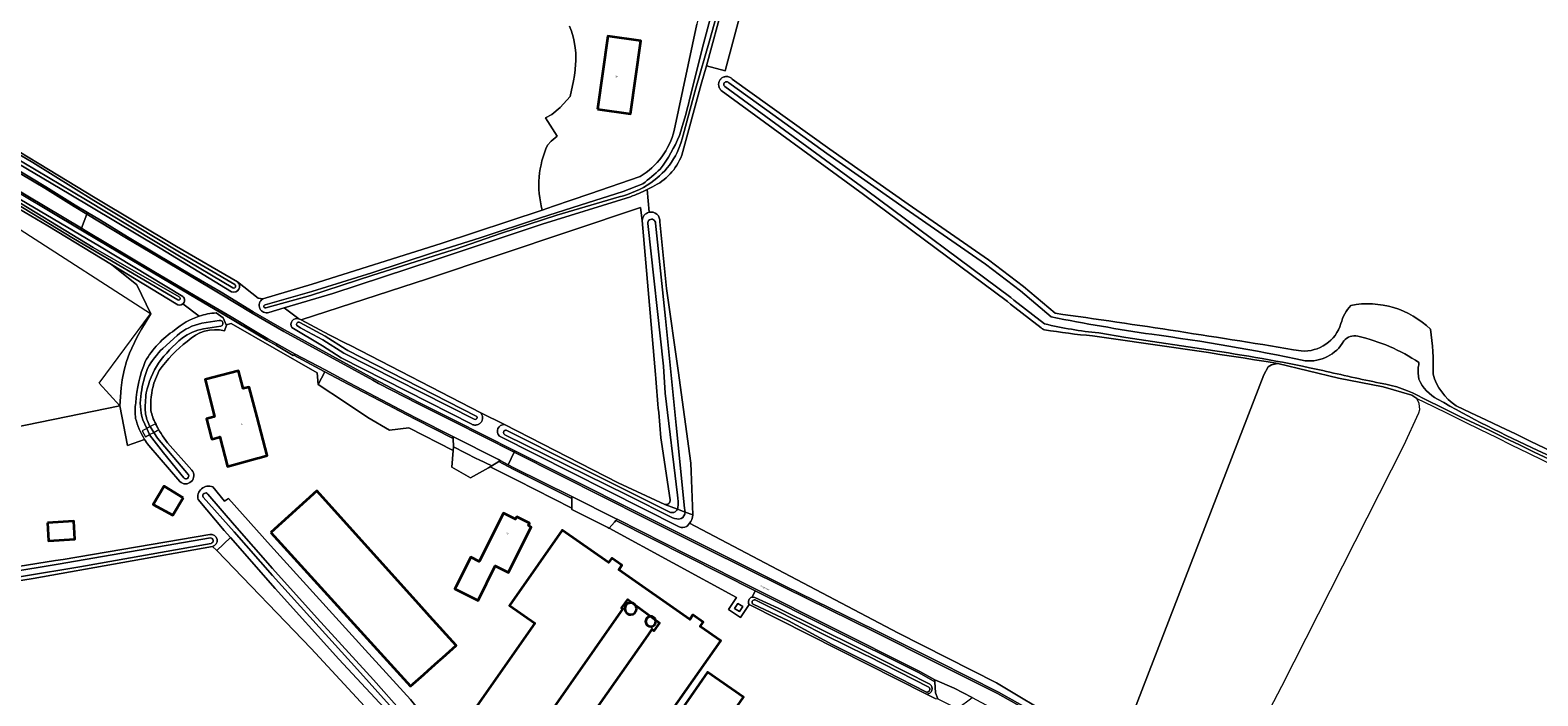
# Model space of a CAD drawing. Header units: metres. Extents: x 201541 to 204988, y 387833 to 394342.
# Tile 129 of 214: x 203945 to 204308, y 390943 to 391103. Entities that reach past the tile are written whole.
import ezdxf
from ezdxf.enums import TextEntityAlignment as Align

# ---------------------------------------------------------------- set-up
doc = ezdxf.new("R2010")
doc.units = ezdxf.units.M
doc.layers.get('Defpoints').update_dxf_attribs({"lineweight": 25})
for name, color, linetype, lineweight in [('B-WE-GR-BOS_LOOF-GV', 40, 'Continuous', 13), ('B-WE-GR-BOUWLAND-GV', 80, 'Continuous', 13), ('B-WE-GR-GRAS-GV', 60, 'Continuous', 13), ('B-WE-GR-GROENVOORZIENING-GV', 80, 'Continuous', 18), ('B-WE-IE-TERREINAFSCHEIDING_KUNSTMATIG_HEKWERK-G', 20, 'IE-TERREINAFSCHEIDING-KUNSTMATIG', 18), ('B-WE-KW-KUNSTWERK_DEK-GV', 170, 'Continuous', 18), ('B-WE-OG-BEBOUWING-GV', 7, 'Continuous', 35), ('B-WE-OG-BEBOUWING-T18', 10, 'Continuous', 18), ('B-WE-OG-BEBOUWING_LAGE TRAFO-GV', 7, 'Continuous', 18), ('B-WE-OG-BEBOUWING_LOODS-GV', 7, 'Continuous', 35), ('B-WE-OG-BEBOUWING_SILO-GV', 7, 'Continuous', 35), ('B-WE-OG-TERREIN_ERF-GV', 7, 'Continuous', 18), ('B-WE-OG-WATER-GV', 130, 'Continuous', 18), ('B-WE-OG-WATER_SLOOT-GV', 120, 'Continuous', 18), ('B-WE-OG-WEG-GV', 7, 'Continuous', 18), ('B-WE-VH-VERHARDING_ASFALT-GV', 252, 'Continuous', 18), ('B-WE-VH-VERHARDING_BETON-GV', 252, 'Continuous', 18), ('B-WE-VH-VERHARDING_GRASBETONSTEEN-GV', 70, 'Continuous', 18), ('B-WE-VH-VERHARDING_HALFVERHARDING-GV', 252, 'Continuous', 18), ('B-WE-VH-VERHARDING_HALFVERHARDING_GRIND-GV', 252, 'Continuous', 18), ('B-WE-VH-VERHARDING_OPEN-GV', 252, 'Continuous', 18)]:
    doc.layers.add(name, color=color, linetype=linetype, lineweight=lineweight)
doc.styles.add('NLCS-ISO-M200-T18', font='NLCS-ISO.ttf', dxfattribs={"height": 0.36})
doc.linetypes.add('IE-TERREINAFSCHEIDING-KUNSTMATIG', pattern='A,4,[82,NLCS.SHX,S=0.75,R=90,X=0,Y=0],4,-2', length=10)

msp = doc.modelspace()

# ---------------------------------------------------------------- linework, layer by layer
at = {"layer": 'B-WE-GR-BOS_LOOF-GV'}
for points in [[(204116.833, 391109.499), (204112.507, 391093.333), (204107.951, 391094.552), (204106.737, 391090.155), (204102.03, 391073.081)], [(204189.212, 391031.144), (204188.984, 391031.232), (204188.766, 391031.342), (204188.56, 391031.474), (204188.424, 391031.582), (204181.011, 391037.299), (204180.315, 391037.923), (204145.705, 391063.648), (204111.535, 391088.651), (204111.375, 391088.813), (204111.257, 391088.959), (204111.154, 391089.117), (204111.067, 391089.283), (204110.997, 391089.458), (204110.944, 391089.638), (204110.91, 391089.823), (204110.894, 391090.011), (204110.896, 391090.199), (204110.917, 391090.385), (204110.956, 391090.569), (204111.014, 391090.749), (204111.088, 391090.921), (204111.18, 391091.086), (204111.287, 391091.24), (204111.409, 391091.383), (204111.544, 391091.514), (204111.692, 391091.63), (204111.85, 391091.732), (204112.018, 391091.817), (204112.193, 391091.885), (204112.374, 391091.936), (204112.559, 391091.968), (204112.747, 391091.983), (204112.935, 391091.978), (204113.122, 391091.955), (204113.305, 391091.914), (204113.483, 391091.855), (204113.655, 391091.778), (204113.819, 391091.685), (204113.972, 391091.576), (204114.114, 391091.453), (204114.185, 391091.377), (204123.188, 391084.891), (204137.601, 391074.548), (204156.412, 391061.285), (204175.734, 391047.949), (204184.191, 391041.508), (204191.751, 391035.112)], [(204093.725, 391064.811), (204094.169, 391059.371)], [(204096.771, 391057.05), (204098.392, 391041.088), (204101.148, 391021.398), (204104.181, 390999.105), (204104.284, 390997.121), (204104.66, 390986.68)], [(204103.938, 390984.654), (204154.003, 390958.387), (204177.672, 390946.364), (204192.688, 390937.396), (204205.241, 390925.462), (204241.893, 391020.352), (204242.971, 391022.264), (204243.725, 391022.726), (204245.249, 391023.061)]]:
    msp.add_lwpolyline(points, dxfattribs=at)
for points in [[(204102.03, 391073.081, -0.1949904), (204094.982, 391065.471)], [(204094.982, 391065.471, -0.0104304), (204093.725, 391064.811)], [(204094.169, 391059.371, -0.5198624), (204096.771, 391057.05)], [(204260.461, 391032.63, -0.1175209), (204262.816, 391037.01)], [(204262.816, 391037.01, -0.2448256), (204281.981, 391031.256)], [(204191.751, 391035.112, -0.0065877), (204250.878, 391026.055)], [(204200.783, 391029.68, -0.0180264), (204189.212, 391031.144)], [(204245.249, 391023.061, 0.0056974), (204200.783, 391029.68)], [(204250.878, 391026.055, 0.3487698), (204260.461, 391032.63)], [(204281.981, 391031.256, -0.0445835), (204282.58, 391020.518)], [(204282.58, 391020.518, 0.1808237), (204288.132, 391012.892)], [(204288.132, 391012.892, -0.0037492), (204401.669, 390958.011)], [(204104.66, 390986.68, -0.1593809), (204103.938, 390984.654)]]:
    msp.add_lwpolyline(points, format="xyb", dxfattribs=at)
at = {"layer": 'B-WE-GR-BOUWLAND-GV'}
for points in [[(203989.239, 390979.062), (203946.205, 390971.373), (203901.53, 390964.16), (203870.831, 390959.363)], [(203936.035, 390836.134), (203975.259, 390824.745), (203999.232, 390817.88), (204056.445, 390801.131), (204105.971, 390787.125), (204132.464, 390780.077), (204142.387, 390780.573), (204151.188, 390783.96), (204117.391, 390820.348), (204088.23, 390850.961), (204075.227, 390865.54), (204069.583, 390875.302), (204064.539, 390886.696), (204049.859, 390913.939), (204046.639, 390918.202), (204012.981, 390954.598), (203990.271, 390978.138), (203989.239, 390979.062)]]:
    msp.add_lwpolyline(points, dxfattribs=at)
at = {"layer": 'B-WE-GR-GRAS-GV'}
for points in [[(203965.368, 391120.038), (203960.775, 391120.65), (203948.766, 391122.304), (203941.102, 391122.074), (203938.168, 391119.658), (203935.666, 391113.186), (203931.233, 391097.836), (203928.976, 391088.763), (203929.626, 391083.417), (203931.395, 391080.743), (203961.041, 391062.85), (203980.619, 391051.13), (203995.259, 391042.664), (204000.278, 391038.723), (204001.335, 391038.558), (204013.248, 391042.128), (204044.186, 391051.846), (204068.519, 391059.916)], [(204112.104, 391109.593), (204107.951, 391094.552), (204112.507, 391093.333), (204116.833, 391109.499)], [(204069.814, 391075.521), (204070.669, 391076.427), (204072.096, 391077.617), (204069.297, 391082.031), (204070.829, 391082.848), (204072.831, 391084.523), (204075.236, 391087.148), (204076.025, 391090.935), (204076.224, 391092.259), (204076.399, 391093.585), (204076.525, 391094.914), (204076.567, 391095.687), (204076.548, 391097.582), (204076.429, 391098.915), (204076.104, 391100.809), (204075.924, 391101.554), (204075.532, 391102.843), (204075.038, 391104.091)], [(203915.713, 391002.377), (203966.995, 391012.909), (203967.125, 391015.058), (203967.309, 391017.2), (203967.566, 391019.113), (203968.045, 391021.436), (203968.634, 391023.511), (203969.36, 391025.541), (203969.848, 391026.714), (203971.174, 391029.439), (203972.218, 391031.318), (203973.317, 391033.169), (203974.444, 391035.007), (203971.082, 391041.965), (203964.971, 391046.812), (203949.679, 391056.09), (203926.428, 391069.698)], [(204095.768, 391020.431), (204092.527, 391057.393), (204092.143, 391060.507), (204040.935, 391043.375), (204010.553, 391033.513), (204017.294, 391029.958), (204021.682, 391027.715), (204021.948, 391027.611), (204022.408, 391027.359), (204053.749, 391011.189), (204059.412, 391008.378), (204086.733, 390994.414), (204097.952, 390989.178)], [(204099.234, 390990.329), (204097.144, 391004.161)]]:
    msp.add_lwpolyline(points, dxfattribs=at)
for points in [[(204068.519, 391059.916, -0.1789875), (204069.814, 391075.521)], [(204097.144, 391004.161, -0.0061646), (204095.768, 391020.431)], [(204097.952, 390989.178, 0.5264239), (204099.234, 390990.329)]]:
    msp.add_lwpolyline(points, format="xyb", dxfattribs=at)
msp.add_lwpolyline([(204205.241, 390925.462), (204210.03, 390919.474), (204210.299, 390919.089), (204211.09, 390918.697), (204230.053, 390911.131), (204235.904, 390920.935), (204239.406, 390926.389), (204236.683, 390927.259), (204246.211, 390945.574), (204275.555, 391003.313), (204279.177, 391011.174), (204279.383, 391012.004), (204279.263, 391013.423), (204278.724, 391014.667), (204277.498, 391015.429), (204270.613, 391017.439), (204259.857, 391019.515), (204245.249, 391023.061), (204243.725, 391022.726), (204242.971, 391022.264), (204241.893, 391020.352)], close=True, dxfattribs=at)
at = {"layer": 'B-WE-GR-GROENVOORZIENING-GV'}
for points in [[(204089.704, 391063.118), (204068.512, 391056.484), (204042.504, 391047.865), (204018.15, 391039.85), (204006.51, 391036.379), (204010.013, 391033.798), (204010.553, 391033.513), (204040.935, 391043.375), (204092.143, 391060.507), (204092.527, 391057.393)], [(204094.169, 391059.371), (204093.725, 391064.811)], [(203980.526, 391037.374), (203964.971, 391046.812), (203971.082, 391041.965), (203974.444, 391035.007), (203973.317, 391033.169), (203972.218, 391031.318), (203971.174, 391029.439), (203969.848, 391026.714), (203969.36, 391025.541), (203968.634, 391023.511), (203968.045, 391021.436), (203967.566, 391019.113), (203967.309, 391017.2), (203967.125, 391015.058), (203966.995, 391012.909)], [(203986.101, 391034.407), (203982.166, 391037.364)], [(203966.995, 391012.909), (203968.828, 391003.356), (203972.929, 391004.828)], [(204043.644, 390926.183), (204033.725, 390936.884), (204019.639, 390952.047), (204004.313, 390969.032), (203993.562, 390981.219), (203990.271, 390978.138), (204012.981, 390954.598), (204046.639, 390918.202), (204049.859, 390913.939), (204064.539, 390886.696), (204069.583, 390875.302), (204075.227, 390865.54), (204088.23, 390850.961), (204117.391, 390820.348), (204151.188, 390783.96), (204142.387, 390780.573), (204132.464, 390780.077), (204105.971, 390787.125), (204056.445, 390801.131), (203999.232, 390817.88), (203975.259, 390824.745), (203936.035, 390836.134)]]:
    msp.add_lwpolyline(points, dxfattribs=at)
for points in [[(204093.725, 391064.811, -0.0320315), (204089.704, 391063.118)], [(204092.527, 391057.393, -0.3358896), (204094.169, 391059.371)], [(203982.166, 391037.364, -0.3987736), (203980.526, 391037.374)], [(203980.161, 391031.052, -0.0987101), (203986.101, 391034.407)], [(203973.103, 391023.551, -0.1131319), (203980.161, 391031.052)], [(203970.818, 391013.629, -0.076862), (203973.103, 391023.551)], [(203970.786, 391009.829, -0.0747272), (203970.818, 391013.629)], [(203972.929, 391004.828, -0.0763588), (203970.786, 391009.829)]]:
    msp.add_lwpolyline(points, format="xyb", dxfattribs=at)
at = {"layer": 'B-WE-IE-TERREINAFSCHEIDING_KUNSTMATIG_HEKWERK-G'}
for points in [[(203962.061, 391018.349), (203974.355, 391034.982), (203943.024, 391055.154)], [(204205.241, 390925.462), (204241.893, 391020.352), (204242.971, 391022.264)], [(203966.995, 391012.909), (203962.061, 391018.349)], [(203993.116, 390990.605), (203992.116, 390989.967), (203989.337, 390993.391)], [(204199.778, 390712.596), (204184.991, 390739.452), (204171.335, 390764.205), (204162.001, 390781.072), (204155.264, 390792.19), (204135.761, 390812.673), (204115.405, 390834.009), (204098.255, 390851.987), (204084.574, 390867.09), (204081.942, 390872.166), (204073.471, 390886.761), (204067.201, 390899.067), (204057.145, 390916.911), (204055.81, 390918.517), (204052.671, 390922.365), (204043.561, 390933.962), (204036.835, 390942.32), (204025.994, 390954.275), (204003.205, 390979.353), (203993.116, 390990.605)], [(203989.239, 390979.062), (203990.271, 390978.138)], [(203990.271, 390978.138), (203993.562, 390981.219)]]:
    msp.add_lwpolyline(points, dxfattribs=at)
at = {"layer": 'B-WE-KW-KUNSTWERK_DEK-GV'}
msp.add_lwpolyline([(203976.342, 391007.156), (203975.565, 391008.586), (203974.261, 391007.877), (203973.465, 391007.445), (203972.396, 391006.864), (203973.173, 391005.434), (203974.15, 391005.964), (203975.153, 391006.51)], close=True, dxfattribs=at)
at = {"layer": 'B-WE-OG-BEBOUWING-GV'}
for points in [[(204081.772, 391084.131), (204089.69, 391082.99), (204092.219, 391100.54), (204084.301, 391101.681)], [(204000, 391010.124), (203998.105, 391017.395), (203996.955, 391017.095), (203996.605, 391017.004), (203995.504, 391021.281), (203987.485, 391019.217), (203989.782, 391010.299), (203989.585, 391010.248), (203987.81, 391009.791), (203989.013, 391005.114), (203989.071, 391004.889), (203990.942, 391005.37), (203991.058, 391005.4), (203992.911, 390998.291), (204000.088, 391000.279), (204000.485, 391000.389), (204002.399, 391000.92)], [(203982.21, 390990.8), (203977.63, 390993.62), (203977.59, 390993.52), (203975.05, 390989.2), (203979.73, 390986.6)], [(204003.266, 390982.473), (204036.852, 390945.514), (204040.052, 390948.368), (204041.094, 390949.297), (204043.525, 390951.465), (204044.629, 390952.449), (204047.792, 390955.27), (204041.489, 390962.279), (204038.862, 390965.201), (204014.36, 390992.449)], [(204062.432, 390976.919), (204065.881, 390983.761), (204065.176, 390984.116), (204065.453, 390984.665), (204062.375, 390986.219), (204062.097, 390985.668), (204059.218, 390987.119), (204053.367, 390975.51), (204051.349, 390976.527), (204047.749, 390969.383), (204047.506, 390968.902), (204053.129, 390966.121), (204057.236, 390974.42), (204060.384, 390972.857)], [(203949.612, 390984.794), (203949.895, 390980.459), (203956.213, 390980.872), (203955.93, 390985.206)]]:
    msp.add_lwpolyline(points, close=True, dxfattribs=at)
for points in [[(204078.197, 390909.217), (204111.404, 390956.402), (204106.437, 390959.873), (204107.185, 390960.937), (204104.726, 390962.655), (204103.978, 390961.592), (204086.912, 390973.519), (204087.656, 390974.585), (204085.197, 390976.303), (204084.453, 390975.237), (204073.273, 390983.05), (204067.496, 390974.778), (204060.621, 390964.934), (204066.747, 390960.694), (204050.664, 390937.667)], [(204063.271, 390928.861), (204086.883, 390962.669), (204087.863, 390964.072), (204087.58, 390964.27), (204089.06, 390966.39), (204096.661, 390960.715), (204095.355, 390958.859), (204094.88, 390959.193), (204093.903, 390957.805), (204065.833, 390917.919)]]:
    msp.add_lwpolyline(points, dxfattribs=at)
at = {"layer": 'B-WE-OG-BEBOUWING_LAGE TRAFO-GV'}
msp.add_lwpolyline([(204116.714, 390964.656), (204115.545, 390965.423), (204114.748, 390964.209), (204115.917, 390963.442)], close=True, dxfattribs=at)
at = {"layer": 'B-WE-OG-BEBOUWING_LOODS-GV'}
msp.add_lwpolyline([(204100.834, 390919.86), (204116.842, 390942.903), (204108.22, 390948.892), (204092.212, 390925.85)], close=True, dxfattribs=at)
at = {"layer": 'B-WE-OG-BEBOUWING_SILO-GV'}
for points in [[(204089.775, 390965.555, 1.0003548), (204089.775, 390962.736)], [(204089.775, 390962.736, 0.9996453), (204089.775, 390965.555)], [(204094.574, 390962.288, 0.9995911), (204094.574, 390959.843)], [(204094.574, 390959.843, 1.0004091), (204094.574, 390962.288)]]:
    msp.add_lwpolyline(points, format="xyb", dxfattribs=at)
at = {"layer": 'B-WE-OG-TERREIN_ERF-GV'}
for points in [[(204075.038, 391104.091), (204075.532, 391102.843), (204075.924, 391101.554), (204076.104, 391100.809), (204076.429, 391098.915), (204076.548, 391097.582), (204076.567, 391095.687), (204076.525, 391094.914), (204076.399, 391093.585), (204076.224, 391092.259), (204076.025, 391090.935), (204075.236, 391087.148), (204072.831, 391084.523), (204070.829, 391082.848), (204069.297, 391082.031), (204072.096, 391077.617), (204070.669, 391076.427), (204069.814, 391075.521)], [(204100.234, 391079.029), (204105.662, 391104.552)], [(204068.519, 391059.916), (204071.235, 391060.817), (204075.432, 391062.259), (204079.985, 391063.824), (204092.007, 391067.956)], [(204162.962, 390942.562), (204160.832, 390943.639), (204118.24, 390965.185), (204116.158, 390962.022), (204113.298, 390963.936), (204115.177, 390966.844), (204084.584, 390983.459), (204084.503, 390983.503), (204084.234, 390983.638), (204075.652, 390987.947), (204075.648, 390988.334), (204062.384, 390994.994), (204061.251, 390995.605), (204055.98, 390998.2), (204055.565, 390997.967), (204051.283, 390995.568), (204046.824, 390998.179), (204047.107, 391002.177), (204036.435, 391007.56), (204031.797, 391007.044), (204026.621, 391010.089), (204020.972, 391013.846), (204014.67, 391017.979), (204014.437, 391020.765), (203993.718, 391032.655), (203992.544, 391032.353), (203992.599, 391032.233), (203992.186, 391030.909)], [(203976.47, 391021.387), (203975.19, 391018.317)], [(203972.929, 391004.828), (203968.828, 391003.356), (203966.995, 391012.909), (203915.713, 391002.377), (203927.053, 390971.782), (203951.577, 390975.728), (203953.347, 390975.949), (203988.618, 390981.941)], [(203978.483, 391004.014), (203984.316, 390997.451)], [(203981.393, 390994.694), (203973.942, 391003.369)], [(203989.337, 390993.391), (203992.116, 390989.967), (203993.116, 390990.605), (204003.205, 390979.353), (204025.994, 390954.275), (204036.835, 390942.32), (204043.561, 390933.962), (204052.671, 390922.365), (204055.81, 390918.517), (204057.145, 390916.911), (204067.201, 390899.067), (204073.471, 390886.761), (204081.942, 390872.166), (204084.574, 390867.09), (204098.255, 390851.987), (204115.405, 390834.009), (204135.761, 390812.673), (204155.264, 390792.19), (204162.001, 390781.072), (204171.335, 390764.205), (204184.991, 390739.452), (204199.778, 390712.596)], [(203989.239, 390979.062), (203990.271, 390978.138), (203993.562, 390981.219), (203992.078, 390982.902), (203985.819, 390990.351)], [(204050.664, 390937.667), (204066.747, 390960.694), (204060.621, 390964.934), (204067.496, 390974.778), (204073.273, 390983.05), (204084.453, 390975.237), (204085.197, 390976.303), (204087.656, 390974.585), (204086.912, 390973.519), (204103.978, 390961.592), (204104.726, 390962.655), (204107.185, 390960.937), (204106.437, 390959.873), (204111.404, 390956.402), (204078.197, 390909.217)], [(204065.833, 390917.919), (204093.903, 390957.805), (204094.88, 390959.193), (204095.355, 390958.859), (204096.661, 390960.715), (204089.06, 390966.39), (204087.58, 390964.27), (204087.863, 390964.072), (204086.883, 390962.669), (204063.271, 390928.861)]]:
    msp.add_lwpolyline(points, dxfattribs=at)
for points in [[(204081.772, 391084.131), (204084.301, 391101.681), (204092.219, 391100.54), (204089.69, 391082.99)], [(203996.955, 391017.095), (203998.105, 391017.395), (204000, 391010.124), (204002.399, 391000.92), (204000.485, 391000.389), (204000.088, 391000.279), (203992.911, 390998.291), (203991.058, 391005.4), (203990.942, 391005.37), (203989.071, 391004.889), (203989.013, 391005.114), (203987.81, 391009.791), (203989.585, 391010.248), (203989.782, 391010.299), (203987.485, 391019.217), (203995.504, 391021.281), (203996.605, 391017.004)], [(203982.21, 390990.8), (203979.73, 390986.6), (203975.05, 390989.2), (203977.59, 390993.52), (203977.63, 390993.62)], [(204036.852, 390945.514), (204003.266, 390982.473), (204014.36, 390992.449), (204038.862, 390965.201), (204041.489, 390962.279), (204047.792, 390955.27), (204044.629, 390952.449), (204043.525, 390951.465), (204041.094, 390949.297), (204040.052, 390948.368)], [(204065.881, 390983.761), (204062.432, 390976.919), (204060.384, 390972.857), (204057.236, 390974.42), (204053.129, 390966.121), (204047.506, 390968.902), (204047.749, 390969.383), (204051.349, 390976.527), (204053.367, 390975.51), (204059.218, 390987.119), (204062.097, 390985.668), (204062.375, 390986.219), (204065.453, 390984.665), (204065.176, 390984.116)], [(203949.612, 390984.794), (203955.93, 390985.206), (203956.213, 390980.872), (203949.895, 390980.459)], [(204100.834, 390919.86), (204092.212, 390925.85), (204108.22, 390948.892), (204116.842, 390942.903)]]:
    msp.add_lwpolyline(points, close=True, dxfattribs=at)
for points in [[(204092.007, 391067.956, 0.1986426), (204100.234, 391079.029)], [(204069.814, 391075.521, 0.1789875), (204068.519, 391059.916)], [(203992.186, 391030.909, 0.2612401), (203983.217, 391028.326)], [(203983.217, 391028.326, 0.0775987), (203976.47, 391021.387)], [(203975.19, 391018.317, 0.0886754), (203974.485, 391011.762)], [(203974.485, 391011.762, 0.0965495), (203975.616, 391008.617)], [(203975.616, 391008.617, 0.0565496), (203978.483, 391004.014)], [(203973.942, 391003.369, -0.0248557), (203972.929, 391004.828)], [(203984.316, 390997.451, -0.950323), (203981.393, 390994.694)], [(203985.819, 390990.351, -0.6190479), (203989.337, 390993.391)], [(203988.618, 390981.941, -0.9901343), (203989.239, 390979.062)]]:
    msp.add_lwpolyline(points, format="xyb", dxfattribs=at)
at = {"layer": 'B-WE-OG-WATER-GV'}
for points in [[(204110.697, 391112.782), (204107.3, 391099.818), (204103.869, 391086.429)], [(204102.357, 391077.909), (204105.418, 391089.148), (204108.734, 391100.588), (204111.071, 391109.106)], [(204112.355, 391089.601), (204146.448, 391064.655), (204181.108, 391038.893), (204181.812, 391038.261), (204189.195, 391032.567)], [(204190.851, 391034.234), (204183.408, 391040.533), (204175, 391046.936), (204155.697, 391060.259), (204136.876, 391073.529), (204122.458, 391083.875), (204113.33, 391090.452)], [(203928.993, 391080.742), (203937.896, 391074.81), (203958.724, 391062.452), (203980.947, 391049.048), (203994.144, 391041.241)], [(203994.597, 391042.014), (203981.335, 391049.811), (203960.751, 391062.231), (203946.079, 391071.365), (203932.587, 391079.274), (203931.854, 391079.705), (203930.134, 391080.979)], [(203929.796, 391068.864), (203955.9, 391053.056), (203980.92, 391038.331)], [(204092.669, 391066.229), (204087.983, 391064.331), (204077.64, 391061.051), (204068.059, 391058.053), (204053.6, 391053.215), (204042.383, 391049.731), (204027.574, 391044.8), (204013.18, 391040.311), (204001.946, 391037.142)], [(203981.26, 391039.044), (203960.606, 391050.922), (203938.218, 391064.533)], [(204002.054, 391036.413), (204012.825, 391039.406), (204027.792, 391044.29), (204046.89, 391050.285), (204047.458, 391050.457), (204058.746, 391054.353), (204072.017, 391058.7), (204086.994, 391063.057)], [(204093.876, 391056.647), (204097.66, 391022.417), (204098.02, 391015.944), (204100.998, 390991.42)], [(204101.113, 390988.416), (204100.996, 390988.044), (204102.84, 390987.358), (204102.692, 390988.316), (204100.73, 391008.256), (204098.154, 391033.849), (204095.713, 391056.732)], [(203990.868, 391033.379), (203986.732, 391032.714)], [(204021.783, 391026.179), (204021.359, 391026.412), (204016.374, 391029.626), (204010.29, 391032.912)], [(203980.789, 391029.81), (203977.331, 391026.675)], [(203987.143, 391031.368), (203991.245, 391032.012)], [(204009.557, 391032.17), (204010.444, 391031.611), (204010.98, 391031.307), (204015.751, 391028.757), (204020.87, 391025.548), (204052.18, 391009.645)], [(204202.229, 391030.383), (204208.718, 391029.287), (204230.163, 391026.081)], [(204052.594, 391010.432), (204021.783, 391026.179)], [(204280.103, 391014.722), (204285.488, 391012.073)], [(203972.511, 391009.506), (203973.465, 391007.445), (203974.15, 391005.964), (203974.165, 391005.932), (203977.529, 391001.578), (203982.375, 390995.553)], [(203983.495, 390996.311), (203976.08, 391005.087), (203975.153, 391006.51), (203974.261, 391007.877), (203974.122, 391008.091)], [(204059.524, 391005.911), (204089.024, 390991.429), (204099.834, 390985.978)], [(204099.027, 390987.383), (204076.284, 390998.758), (204060.162, 391006.887)], [(203987.01, 390990.905), (203994.438, 390982.631), (204003.712, 390972.109), (204014.899, 390959.698), (204024.082, 390949.578), (204036.709, 390935.521), (204043.439, 390927.981)], [(204053.335, 390918.173), (204048.131, 390924.716), (204041.561, 390931.721), (204027.964, 390947.047), (204014.438, 390961.903), (204003.68, 390973.78), (203994.517, 390984.236), (203988.168, 390991.67)], [(204102.84, 390987.358), (204100.996, 390988.044)], [(203988.769, 390981.148), (203952.159, 390974.873), (203903.745, 390966.832), (203864.213, 390959.844)], [(203864.326, 390958.72), (203916.711, 390967.475), (203957.368, 390974.164), (203988.92, 390979.836)], [(204119.167, 390965.204), (204127.66, 390961.206), (204138.21, 390955.583), (204151.138, 390949.062), (204160.843, 390944.128)], [(204161.419, 390945.314), (204146.813, 390952.777), (204146.437, 390952.925), (204136.701, 390957.718), (204123.98, 390964.111), (204119.645, 390966.254)]]:
    msp.add_lwpolyline(points, dxfattribs=at)
for points in [[(204113.33, 391090.452, 1.1157319), (204112.355, 391089.601)], [(204103.869, 391086.429, -0.0248302), (204101.502, 391077.804)], [(204094.598, 391066.484, 0.1962312), (204102.357, 391077.909)], [(204101.502, 391077.804, -0.0637164), (204096.878, 391069.765)], [(204096.878, 391069.765, -0.0327667), (204092.669, 391066.229)], [(204086.994, 391063.057, 0.0937005), (204094.598, 391066.484)], [(204095.713, 391056.732, 1.1111683), (204093.876, 391056.647)], [(203994.144, 391041.241, 1.0172027), (203994.597, 391042.014)], [(203980.92, 391038.331, 1.0604919), (203981.26, 391039.044)], [(204001.946, 391037.142, 1.1416383), (204002.054, 391036.413)], [(203991.245, 391032.012, 1.0188006), (203990.868, 391033.379)], [(204010.29, 391032.912, 0.8060846), (204009.557, 391032.17)], [(204214.971, 391030.065, -0.0130427), (204190.851, 391034.234)], [(203986.732, 391032.714, 0.129342), (203980.789, 391029.81)], [(203981.994, 391029.146, -0.1142856), (203987.143, 391031.368)], [(204189.195, 391032.567, 0.0326915), (204202.229, 391030.383)], [(204251.876, 391023.706, 0.0192153), (204214.971, 391030.065)], [(204264.509, 391029.577, 0.298611), (204261.139, 391028.455)], [(204279.202, 391023.264, 0.0947202), (204264.509, 391029.577)], [(203977.331, 391026.675, 0.0660513), (203973.623, 391021.885)], [(203976.31, 391023.166, -0.0600186), (203981.994, 391029.146)], [(204230.163, 391026.081, -0.0164357), (204256.081, 391021.36)], [(204261.139, 391028.455, -0.2983077), (204251.876, 391023.706)], [(203973.343, 391016.037, -0.0873353), (203976.31, 391023.166)], [(204279.202, 391019.269, -0.0475135), (204279.015, 391022.158)], [(204279.015, 391022.158, 0.0829656), (204279.202, 391023.264)], [(203973.623, 391021.885, 0.0448502), (203972.133, 391015.942)], [(204256.081, 391021.36, 0.0072228), (204269.882, 391018.329)], [(204269.882, 391018.329, -0.0898725), (204280.103, 391014.722)], [(204283.674, 391014.475, -0.1716204), (204279.202, 391019.269)], [(203972.133, 391015.942, 0.1186812), (203972.511, 391009.506)], [(203973.134, 391011.247, -0.0456698), (203973.343, 391016.037)], [(203974.122, 391008.091, -0.0713612), (203973.134, 391011.247)], [(204307.768, 391002.176, -0.0222857), (204283.674, 391014.475)], [(204285.488, 391012.073, -0.0016411), (204399.491, 390956.74)], [(204052.18, 391009.645, 1.0146132), (204052.594, 391010.432)], [(204060.162, 391006.887, 1.1607871), (204059.524, 391005.911)], [(204401.873, 390956.712, -0.0012878), (204307.768, 391002.176)], [(203982.375, 390995.553, 0.8432924), (203983.495, 390996.311)], [(203988.168, 390991.67, 0.9466373), (203987.01, 390990.905)], [(204100.998, 390991.42, -0.078191), (204101.113, 390988.416)], [(204100.996, 390988.044, -0.4271331), (204099.027, 390987.383)], [(204099.834, 390985.978, 0.178314), (204101.896, 390985.78)], [(204101.896, 390985.78, 0.2333855), (204102.84, 390987.358)], [(203988.92, 390979.836, 0.9118579), (203988.769, 390981.148)], [(204119.645, 390966.254, 0.7858001), (204119.167, 390965.204)], [(204160.843, 390944.128, 0.7720204), (204161.419, 390945.314)]]:
    msp.add_lwpolyline(points, format="xyb", dxfattribs=at)
at = {"layer": 'B-WE-OG-WATER_SLOOT-GV'}
for points in [[(203995.259, 391042.664), (203980.619, 391051.13), (203961.041, 391062.85), (203931.395, 391080.743), (203929.626, 391083.417), (203928.976, 391088.763), (203931.233, 391097.836), (203935.666, 391113.186), (203938.168, 391119.658), (203941.102, 391122.074)], [(204108.881, 391118.289), (204105.662, 391104.552), (204100.234, 391079.029)], [(204103.869, 391086.429), (204107.3, 391099.818), (204110.697, 391112.782)], [(203839.52, 391110.157), (203839.8, 391109.954), (203844.121, 391108.125), (203862.324, 391099.164), (203868.072, 391096.797), (203870.41, 391095.835), (203870.989, 391095.587), (203871.143, 391095.521), (203880.024, 391091.44), (203895.504, 391085.012), (203914.151, 391076.371), (203921.276, 391072.498), (203926.428, 391069.698), (203949.679, 391056.09), (203964.971, 391046.812), (203980.526, 391037.374)], [(204102.03, 391073.081), (204106.737, 391090.155), (204107.951, 391094.552), (204112.104, 391109.593)], [(204111.071, 391109.106), (204108.734, 391100.588), (204105.418, 391089.148), (204102.357, 391077.909)], [(204191.751, 391035.112), (204184.191, 391041.508), (204175.734, 391047.949), (204156.412, 391061.285), (204137.601, 391074.548), (204123.188, 391084.891), (204114.185, 391091.377), (204114.114, 391091.453), (204113.972, 391091.576), (204113.819, 391091.685), (204113.655, 391091.778), (204113.483, 391091.855), (204113.305, 391091.914), (204113.122, 391091.955), (204112.935, 391091.978), (204112.747, 391091.983), (204112.559, 391091.968), (204112.374, 391091.936), (204112.193, 391091.885), (204112.018, 391091.817), (204111.85, 391091.732), (204111.692, 391091.63), (204111.544, 391091.514), (204111.409, 391091.383), (204111.287, 391091.24), (204111.18, 391091.086), (204111.088, 391090.921), (204111.014, 391090.749), (204110.956, 391090.569), (204110.917, 391090.385), (204110.896, 391090.199), (204110.894, 391090.011), (204110.91, 391089.823), (204110.944, 391089.638), (204110.997, 391089.458), (204111.067, 391089.283), (204111.154, 391089.117), (204111.257, 391088.959), (204111.375, 391088.813), (204111.535, 391088.651), (204145.705, 391063.648), (204180.315, 391037.923), (204181.011, 391037.299), (204188.424, 391031.582), (204188.56, 391031.474), (204188.766, 391031.342), (204188.984, 391031.232), (204189.212, 391031.144)], [(204189.195, 391032.567), (204181.812, 391038.261), (204181.108, 391038.893), (204146.448, 391064.655), (204112.355, 391089.601)], [(204113.33, 391090.452), (204122.458, 391083.875), (204136.876, 391073.529), (204155.697, 391060.259), (204175, 391046.936), (204183.408, 391040.533), (204190.851, 391034.234)], [(203982.141, 391039.128), (203962.109, 391051.227), (203941.568, 391063.292), (203926.351, 391072.683), (203912.228, 391079.823), (203900.992, 391084.965)], [(203927.849, 391080.36), (203938.321, 391073.55), (203954.837, 391063.778), (203976.731, 391050.736), (203993.874, 391040.246)], [(203994.144, 391041.241), (203980.947, 391049.048), (203958.724, 391062.452), (203937.896, 391074.81), (203928.993, 391080.742)], [(203930.134, 391080.979), (203931.854, 391079.705), (203932.587, 391079.274), (203946.079, 391071.365), (203960.751, 391062.231), (203981.335, 391049.811), (203994.597, 391042.014)], [(203980.92, 391038.331), (203955.9, 391053.056), (203929.796, 391068.864)], [(204092.007, 391067.956), (204079.985, 391063.824), (204075.432, 391062.259), (204071.235, 391060.817), (204068.519, 391059.916), (204044.186, 391051.846), (204013.248, 391042.128), (204001.335, 391038.558)], [(204001.946, 391037.142), (204013.18, 391040.311), (204027.574, 391044.8), (204042.383, 391049.731), (204053.6, 391053.215), (204068.059, 391058.053), (204077.64, 391061.051), (204087.983, 391064.331), (204092.669, 391066.229)], [(203938.218, 391064.533), (203960.606, 391050.922), (203981.26, 391039.044)], [(204086.994, 391063.057), (204072.017, 391058.7), (204058.746, 391054.353), (204047.458, 391050.457), (204046.89, 391050.285), (204027.792, 391044.29), (204012.825, 391039.406), (204002.054, 391036.413)], [(204006.51, 391036.379), (204018.15, 391039.85), (204042.504, 391047.865), (204068.512, 391056.484), (204089.704, 391063.118)], [(204092.527, 391057.393), (204095.768, 391020.431)], [(204100.998, 390991.42), (204098.02, 391015.944), (204097.66, 391022.417), (204093.876, 391056.647)], [(204095.713, 391056.732), (204098.154, 391033.849), (204100.73, 391008.256), (204102.692, 390988.316), (204102.84, 390987.358), (204104.66, 390986.68), (204104.284, 390997.121), (204104.181, 390999.105), (204101.148, 391021.398), (204098.392, 391041.088), (204096.771, 391057.05)], [(203986.732, 391032.714), (203990.868, 391033.379)], [(203992.186, 391030.909), (203992.599, 391032.233), (203992.544, 391032.353), (203991.794, 391034.01), (203990.159, 391035.225)], [(204002.821, 391035.279), (204006.51, 391036.379)], [(204020.179, 391024.403), (204051.589, 391008.449), (204051.701, 391008.395), (204051.867, 391008.335), (204052.038, 391008.291), (204052.212, 391008.264), (204052.388, 391008.255), (204052.564, 391008.263), (204052.739, 391008.289), (204052.91, 391008.332), (204053.076, 391008.391), (204053.235, 391008.467), (204053.386, 391008.558), (204053.527, 391008.663), (204053.657, 391008.782), (204053.775, 391008.913), (204053.879, 391009.056), (204053.969, 391009.207), (204054.043, 391009.367), (204054.101, 391009.534), (204054.142, 391009.705), (204054.167, 391009.88), (204054.173, 391010.056), (204054.162, 391010.232), (204054.134, 391010.406), (204054.089, 391010.577), (204054.027, 391010.742), (204053.949, 391010.9), (204053.856, 391011.05), (204053.749, 391011.189), (204022.408, 391027.359), (204021.948, 391027.611), (204021.682, 391027.715), (204017.294, 391029.958), (204010.553, 391033.513), (204010.013, 391033.798)], [(204010.29, 391032.912), (204016.374, 391029.626), (204021.359, 391026.412)], [(203977.331, 391026.675), (203980.789, 391029.81)], [(203991.245, 391032.012), (203987.143, 391031.368)], [(204008.308, 391031.68), (204015.726, 391027.321), (204020.179, 391024.403)], [(204052.18, 391009.645), (204020.87, 391025.548), (204015.751, 391028.757), (204010.98, 391031.307), (204010.444, 391031.611), (204009.557, 391032.17)], [(204230.163, 391026.081), (204208.718, 391029.287), (204202.229, 391030.383)], [(204021.359, 391026.412), (204021.783, 391026.179), (204052.594, 391010.432)], [(204245.249, 391023.061), (204259.857, 391019.515), (204270.613, 391017.439), (204277.498, 391015.429), (204278.724, 391014.667)], [(203975.19, 391018.317), (203976.47, 391021.387)], [(204285.488, 391012.073), (204280.103, 391014.722)], [(203982.375, 390995.553), (203977.529, 391001.578), (203974.165, 391005.932), (203974.15, 391005.964), (203973.465, 391007.445), (203972.511, 391009.506)], [(203974.122, 391008.091), (203974.261, 391007.877), (203975.153, 391006.51), (203976.08, 391005.087), (203983.495, 390996.311)], [(204100.996, 390988.044), (204097.952, 390989.178), (204086.733, 390994.414), (204059.412, 391008.378)], [(203984.316, 390997.451), (203978.483, 391004.014)], [(204058.203, 391005.624), (204101.435, 390983.806)], [(204099.834, 390985.978), (204089.024, 390991.429), (204059.524, 391005.911)], [(204060.162, 391006.887), (204076.284, 390998.758), (204099.027, 390987.383)], [(204097.144, 391004.161), (204099.234, 390990.329)], [(203973.942, 391003.369), (203981.393, 390994.694)], [(204199.778, 390712.596), (204184.991, 390739.452), (204171.335, 390764.205), (204162.001, 390781.072), (204155.264, 390792.19), (204135.761, 390812.673), (204115.405, 390834.009), (204098.255, 390851.987), (204084.574, 390867.09), (204081.942, 390872.166), (204073.471, 390886.761), (204067.201, 390899.067), (204057.145, 390916.911), (204055.81, 390918.517), (204052.671, 390922.365), (204043.561, 390933.962), (204036.835, 390942.32), (204025.994, 390954.275), (204003.205, 390979.353), (203993.116, 390990.605), (203992.116, 390989.967), (203989.337, 390993.391)], [(203985.819, 390990.351), (203992.078, 390982.902), (203993.562, 390981.219)], [(204043.439, 390927.981), (204036.709, 390935.521), (204024.082, 390949.578), (204014.899, 390959.698), (204003.712, 390972.109), (203994.438, 390982.631), (203987.01, 390990.905)], [(203988.168, 390991.67), (203994.517, 390984.236), (204003.68, 390973.78), (204014.438, 390961.903), (204027.964, 390947.047), (204041.561, 390931.721), (204048.131, 390924.716), (204053.335, 390918.173)], [(204097.952, 390989.178), (204100.996, 390988.044), (204101.113, 390988.416)], [(204104.66, 390986.68), (204102.84, 390987.358)], [(203864.213, 390959.844), (203903.745, 390966.832), (203952.159, 390974.873), (203988.769, 390981.148)], [(203988.92, 390979.836), (203957.368, 390974.164), (203916.711, 390967.475), (203864.326, 390958.72)], [(203870.831, 390959.363), (203901.53, 390964.16), (203946.205, 390971.373), (203989.239, 390979.062)], [(203988.618, 390981.941), (203953.347, 390975.949), (203951.577, 390975.728), (203927.053, 390971.782)], [(203993.562, 390981.219), (204004.313, 390969.032), (204019.639, 390952.047), (204033.725, 390936.884), (204043.644, 390926.183)], [(204118.24, 390965.185), (204160.832, 390943.639)], [(204160.843, 390944.128), (204151.138, 390949.062), (204138.21, 390955.583), (204127.66, 390961.206), (204119.167, 390965.204)], [(204161.616, 390946.026), (204144.594, 390954.636), (204125.171, 390964.29), (204119.562, 390966.833)], [(204119.645, 390966.254), (204123.98, 390964.111), (204136.701, 390957.718), (204146.437, 390952.925), (204146.813, 390952.777), (204161.419, 390945.314)]]:
    msp.add_lwpolyline(points, dxfattribs=at)
for points in [[(204112.355, 391089.601, -1.1157319), (204113.33, 391090.452)], [(204101.502, 391077.804, 0.0248302), (204103.869, 391086.429)], [(204100.234, 391079.029, -0.1986426), (204092.007, 391067.956)], [(204102.357, 391077.909, -0.1962312), (204094.598, 391066.484)], [(204096.878, 391069.765, 0.0637164), (204101.502, 391077.804)], [(204094.982, 391065.471, 0.1949904), (204102.03, 391073.081)], [(204092.669, 391066.229, 0.0327667), (204096.878, 391069.765)], [(204094.598, 391066.484, -0.0937005), (204086.994, 391063.057)], [(204093.725, 391064.811, 0.0104304), (204094.982, 391065.471)], [(204089.704, 391063.118, 0.0320315), (204093.725, 391064.811)], [(204094.169, 391059.371, 0.3358896), (204092.527, 391057.393)], [(204096.771, 391057.05, 0.5198624), (204094.169, 391059.371)], [(204093.876, 391056.647, -1.1111683), (204095.713, 391056.732)], [(203993.874, 391040.246, 0.8485306), (203995.259, 391042.664)], [(203994.597, 391042.014, -1.0172027), (203994.144, 391041.241)], [(203980.526, 391037.374, 0.3987736), (203982.166, 391037.364)], [(203981.26, 391039.044, -1.0604919), (203980.92, 391038.331)], [(203982.166, 391037.364, 0.4416348), (203982.141, 391039.128)], [(204001.335, 391038.558, 0.8752609), (204002.821, 391035.279)], [(204002.054, 391036.413, -1.1416383), (204001.946, 391037.142)], [(204262.816, 391037.01, 0.1175209), (204260.461, 391032.63)], [(204281.981, 391031.256, 0.2448256), (204262.816, 391037.01)], [(203986.101, 391034.407, 0.0987101), (203980.161, 391031.052)], [(203990.159, 391035.225, 0.059598), (203986.101, 391034.407)], [(203990.868, 391033.379, -1.0188006), (203991.245, 391032.012)], [(204010.013, 391033.798, 0.6754116), (204008.308, 391031.68)], [(204009.557, 391032.17, -0.8060846), (204010.29, 391032.912)], [(204190.851, 391034.234, 0.0130427), (204214.971, 391030.065)], [(204250.878, 391026.055, 0.0065877), (204191.751, 391035.112)], [(203980.161, 391031.052, 0.1131319), (203973.103, 391023.551)], [(203980.789, 391029.81, -0.129342), (203986.732, 391032.714)], [(203987.143, 391031.368, 0.1142856), (203981.994, 391029.146)], [(203983.217, 391028.326, -0.2612401), (203992.186, 391030.909)], [(204202.229, 391030.383, -0.0326915), (204189.195, 391032.567)], [(204189.212, 391031.144, 0.0180264), (204200.783, 391029.68)], [(204200.783, 391029.68, -0.0056974), (204245.249, 391023.061)], [(204214.971, 391030.065, -0.0192153), (204251.876, 391023.706)], [(204260.461, 391032.63, -0.3487698), (204250.878, 391026.055)], [(204261.139, 391028.455, -0.298611), (204264.509, 391029.577)], [(204264.509, 391029.577, -0.0947202), (204279.202, 391023.264)], [(204282.58, 391020.518, 0.0445835), (204281.981, 391031.256)], [(203973.623, 391021.885, -0.0660513), (203977.331, 391026.675)], [(203981.994, 391029.146, 0.0600186), (203976.31, 391023.166)], [(203976.47, 391021.387, -0.0775987), (203983.217, 391028.326)], [(204256.081, 391021.36, 0.0164357), (204230.163, 391026.081)], [(204251.876, 391023.706, 0.2983077), (204261.139, 391028.455)], [(203973.103, 391023.551, 0.076862), (203970.818, 391013.629)], [(203976.31, 391023.166, 0.0873353), (203973.343, 391016.037)], [(204279.015, 391022.158, 0.0475135), (204279.202, 391019.269)], [(204279.202, 391023.264, -0.0829656), (204279.015, 391022.158)], [(203972.133, 391015.942, -0.0448502), (203973.623, 391021.885)], [(203974.485, 391011.762, -0.0886754), (203975.19, 391018.317)], [(204095.768, 391020.431, 0.0061646), (204097.144, 391004.161)], [(204269.882, 391018.329, -0.0072228), (204256.081, 391021.36)], [(204280.103, 391014.722, 0.0898725), (204269.882, 391018.329)], [(204279.202, 391019.269, 0.1716204), (204283.674, 391014.475)], [(204288.132, 391012.892, -0.1808237), (204282.58, 391020.518)], [(203972.511, 391009.506, -0.1186812), (203972.133, 391015.942)], [(203973.343, 391016.037, 0.0456698), (203973.134, 391011.247)], [(204278.724, 391014.667, 0.0022896), (204400.59, 390955.344)], [(203970.818, 391013.629, 0.0747272), (203970.786, 391009.829)], [(203973.134, 391011.247, 0.0713612), (203974.122, 391008.091)], [(203975.616, 391008.617, -0.0965495), (203974.485, 391011.762)], [(204283.674, 391014.475, 0.0222857), (204307.768, 391002.176)], [(204399.491, 390956.74, 0.0016411), (204285.488, 391012.073)], [(204401.669, 390958.011, 0.0037492), (204288.132, 391012.892)], [(203970.786, 391009.829, 0.0763588), (203972.929, 391004.828)], [(203978.483, 391004.014, -0.0565496), (203975.616, 391008.617)], [(204052.594, 391010.432, -1.0146132), (204052.18, 391009.645)], [(204059.412, 391008.378, 0.6860844), (204058.203, 391005.624)], [(203972.929, 391004.828, 0.0248557), (203973.942, 391003.369)], [(204059.524, 391005.911, -1.1607871), (204060.162, 391006.887)], [(204307.768, 391002.176, 0.0012878), (204401.873, 390956.712)], [(203981.393, 390994.694, 0.950323), (203984.316, 390997.451)], [(203983.495, 390996.311, -0.8432924), (203982.375, 390995.553)], [(203989.337, 390993.391, 0.6190479), (203985.819, 390990.351)], [(203987.01, 390990.905, -0.9466373), (203988.168, 390991.67)], [(204099.234, 390990.329, -0.5264239), (204097.952, 390989.178)], [(204101.113, 390988.416, 0.078191), (204100.998, 390991.42)], [(204099.027, 390987.383, 0.4271331), (204100.996, 390988.044)], [(204101.896, 390985.78, -0.178314), (204099.834, 390985.978)], [(204102.84, 390987.358, -0.2333855), (204101.896, 390985.78)], [(204103.938, 390984.654, 0.1593809), (204104.66, 390986.68)], [(204101.435, 390983.806, 0.274655), (204103.167, 390983.924)], [(204103.167, 390983.924, 0.0767982), (204103.938, 390984.654)], [(203989.239, 390979.062, 0.9901343), (203988.618, 390981.941)], [(203988.769, 390981.148, -0.9118579), (203988.92, 390979.836)], [(204118.921, 390966.89, 0.5356968), (204118.24, 390965.185)], [(204119.562, 390966.833, 0.148282), (204118.921, 390966.89)], [(204119.167, 390965.204, -0.7858001), (204119.645, 390966.254)], [(204160.832, 390943.639, 0.7784758), (204161.616, 390946.026)], [(204161.419, 390945.314, -0.7720204), (204160.843, 390944.128)]]:
    msp.add_lwpolyline(points, format="xyb", dxfattribs=at)
at = {"layer": 'B-WE-OG-WEG-GV'}
for points in [[(203900.992, 391084.965), (203912.228, 391079.823), (203926.351, 391072.683), (203941.568, 391063.292), (203962.109, 391051.227), (203982.141, 391039.128)], [(203990.159, 391035.225), (203991.794, 391034.01), (203992.544, 391032.353), (203993.718, 391032.655), (204014.437, 391020.765), (204014.67, 391017.979), (204016.289, 391021.052), (204016.129, 391021.137), (204008.776, 391025.012), (204008.685, 391024.937), (204004.651, 391027.345), (204002.339, 391028.638), (203999.794, 391030.165), (203993.583, 391033.885), (203985.83, 391038.394), (203974.981, 391044.804), (203958.453, 391054.644), (203957.614, 391055.144), (203935.846, 391068.097), (203929.442, 391071.983), (203918.892, 391077.762)], [(203993.874, 391040.246), (203976.731, 391050.736), (203954.837, 391063.778), (203938.321, 391073.55)], [(203941.105, 391070.333), (203949.183, 391065.484), (203956.265, 391061.09), (203959.205, 391059.321), (203962.332, 391057.438), (203968.811, 391053.476), (203976.217, 391049.087), (203983.928, 391044.545), (203991.326, 391040.148), (203999.034, 391035.489), (204006.579, 391031.103), (204028.007, 391019.387), (204029.384, 391018.626), (204038.891, 391013.693), (204047.372, 391009.435), (204061.917, 391002.092), (204073.117, 390996.464), (204093.436, 390986.264), (204108.315, 390978.843), (204126.903, 390969.57), (204148.356, 390959.059), (204163.541, 390951.426), (204178.121, 390944.106), (204183.998, 390940.826)], [(204001.335, 391038.558), (204000.278, 391038.723), (203995.259, 391042.664)], [(203982.166, 391037.364), (203986.101, 391034.407)], [(204010.013, 391033.798), (204006.51, 391036.379), (204002.821, 391035.279)], [(204015.726, 391027.321), (204008.308, 391031.68)], [(204059.412, 391008.378), (204053.749, 391011.189), (204053.856, 391011.05), (204053.949, 391010.9), (204054.027, 391010.742), (204054.089, 391010.577), (204054.134, 391010.406), (204054.162, 391010.232), (204054.173, 391010.056), (204054.167, 391009.88), (204054.142, 391009.705), (204054.101, 391009.534), (204054.043, 391009.367), (204053.969, 391009.207), (204053.879, 391009.056), (204053.775, 391008.913), (204053.657, 391008.782), (204053.527, 391008.663), (204053.386, 391008.558), (204053.235, 391008.467), (204053.076, 391008.391), (204052.91, 391008.332), (204052.739, 391008.289), (204052.564, 391008.263), (204052.388, 391008.255), (204052.212, 391008.264), (204052.038, 391008.291), (204051.867, 391008.335), (204051.701, 391008.395), (204051.589, 391008.449), (204020.179, 391024.403), (204015.726, 391027.321)], [(204101.435, 390983.806), (204058.203, 391005.624)], [(204244.276, 390855.542), (204229.324, 390884.217), (204224.59, 390893.865), (204221.92, 390899.82), (204218.387, 390906.626), (204214.418, 390913.186), (204210.299, 390919.089), (204210.03, 390919.474), (204205.241, 390925.462), (204192.688, 390937.396), (204177.672, 390946.364), (204154.003, 390958.387), (204103.938, 390984.654)], [(204160.832, 390943.639), (204162.962, 390942.562), (204163.558, 390942.459), (204163.027, 390943.911), (204162.865, 390946.598), (204159.055, 390948.719), (204137.391, 390959.574), (204119.712, 390968.463), (204118.921, 390966.89)], [(204119.562, 390966.833), (204125.171, 390964.29), (204144.594, 390954.636), (204161.616, 390946.026)]]:
    msp.add_lwpolyline(points, dxfattribs=at)
for points in [[(203995.259, 391042.664, -0.8485306), (203993.874, 391040.246)], [(203982.141, 391039.128, -0.4416348), (203982.166, 391037.364)], [(204002.821, 391035.279, -0.8752609), (204001.335, 391038.558)], [(203986.101, 391034.407, -0.059598), (203990.159, 391035.225)], [(204008.308, 391031.68, -0.6754116), (204010.013, 391033.798)], [(204058.203, 391005.624, -0.6860844), (204059.412, 391008.378)], [(204103.167, 390983.924, -0.274655), (204101.435, 390983.806)], [(204103.938, 390984.654, -0.0767982), (204103.167, 390983.924)], [(204118.921, 390966.89, -0.148282), (204119.562, 390966.833)], [(204161.616, 390946.026, -0.7784758), (204160.832, 390943.639)]]:
    msp.add_lwpolyline(points, format="xyb", dxfattribs=at)
at = {"layer": 'B-WE-VH-VERHARDING_ASFALT-GV'}
for points in [[(203919.077, 391078.117), (203929.642, 391072.33), (203936.052, 391068.44), (203957.759, 391055.524), (203959.06, 391058.941), (203956.056, 391060.749), (203948.975, 391065.143), (203940.9, 391069.989), (203935.956, 391072.92), (203931.183, 391075.882), (203926.07, 391079.008), (203908.26, 391087.962), (203906.067, 391088.914), (203884.322, 391097.975), (203863.244, 391107.242)], [(204183.801, 390940.477), (204177.933, 390943.753), (204163.361, 390951.069), (204148.178, 390958.701), (204126.725, 390969.211), (204108.137, 390978.485), (204093.257, 390985.906), (204072.938, 390996.106), (204061.738, 391001.735), (204060.357, 390998.734), (204061.676, 390998.024), (204075.617, 390991.065), (204086.311, 390985.701), (204086.479, 390985.617), (204103.547, 390977.038), (204137.57, 390959.931), (204159.242, 390949.073), (204162.837, 390947.072), (204167.477, 390945.053), (204171.815, 390942.797), (204176.176, 390940.534)]]:
    msp.add_lwpolyline(points, dxfattribs=at)
msp.add_lwpolyline([(204047.054, 391005.504), (204057.976, 391000), (204058.418, 390999.777), (204060.357, 390998.734), (204061.738, 391001.735), (204047.192, 391009.078), (204038.709, 391013.337), (204029.195, 391018.273), (204027.815, 391019.036), (204006.383, 391030.755), (203998.83, 391035.145), (203991.12, 391039.805), (203983.724, 391044.201), (203976.014, 391048.743), (203968.605, 391053.133), (203962.125, 391057.096), (203959.06, 391058.941), (203957.759, 391055.524), (203958.658, 391054.988), (203975.185, 391045.148), (203986.031, 391038.74), (203993.786, 391034.229), (204000, 391030.508), (204002.54, 391028.984), (204004.727, 391027.758), (204009.111, 391025.287), (204016.316, 391021.491), (204022.079, 391018.425), (204031.575, 391013.432), (204034.285, 391012.029), (204038.315, 391009.921)], close=True, dxfattribs=at)
at = {"layer": 'B-WE-VH-VERHARDING_BETON-GV'}
msp.add_lwpolyline([(204051.283, 390995.568), (204055.565, 390997.967), (204055.98, 390998.2), (204056.394, 390998.432), (204053.164, 391000), (204052.791, 391000.181), (204047.168, 391003.041), (204047.107, 391002.177), (204046.824, 390998.179)], close=True, dxfattribs=at)
at = {"layer": 'B-WE-VH-VERHARDING_GRASBETONSTEEN-GV'}
for points in [[(203918.892, 391077.762), (203929.442, 391071.983), (203935.846, 391068.097), (203957.614, 391055.144), (203957.759, 391055.524), (203936.052, 391068.44), (203929.642, 391072.33), (203919.077, 391078.117)], [(204183.998, 390940.826), (204178.121, 390944.106), (204163.541, 390951.426), (204148.356, 390959.059), (204126.903, 390969.57), (204108.315, 390978.843), (204093.436, 390986.264), (204073.117, 390996.464), (204061.917, 391002.092), (204061.794, 391001.857), (204061.738, 391001.735), (204072.938, 390996.106), (204093.257, 390985.906), (204108.137, 390978.485), (204126.725, 390969.211), (204148.178, 390958.701), (204163.361, 390951.069), (204177.933, 390943.753), (204183.801, 390940.477)]]:
    msp.add_lwpolyline(points, dxfattribs=at)
for points in [[(203959.205, 391059.321), (203956.265, 391061.09), (203949.183, 391065.484), (203941.105, 391070.333), (203936.163, 391073.262), (203931.393, 391076.223), (203926.412, 391079.268), (203926.07, 391079.008), (203931.183, 391075.882), (203935.956, 391072.92), (203940.9, 391069.989), (203948.975, 391065.143), (203956.056, 391060.749), (203959.06, 391058.941)], [(204061.794, 391001.857), (204061.917, 391002.092), (204047.372, 391009.435), (204038.891, 391013.693), (204029.384, 391018.626), (204028.007, 391019.387), (204006.579, 391031.103), (203999.034, 391035.489), (203991.326, 391040.148), (203983.928, 391044.545), (203976.217, 391049.087), (203968.811, 391053.476), (203962.332, 391057.438), (203959.205, 391059.321), (203959.06, 391058.941), (203962.125, 391057.096), (203968.605, 391053.133), (203976.014, 391048.743), (203983.724, 391044.201), (203991.12, 391039.805), (203998.83, 391035.145), (204006.383, 391030.755), (204027.815, 391019.036), (204029.195, 391018.273), (204038.709, 391013.337), (204047.192, 391009.078), (204061.738, 391001.735)], [(204004.727, 391027.758), (204002.54, 391028.984), (204000, 391030.508), (203993.786, 391034.229), (203986.031, 391038.74), (203975.185, 391045.148), (203958.658, 391054.988), (203957.759, 391055.524), (203957.614, 391055.144), (203958.453, 391054.644), (203974.981, 391044.804), (203985.83, 391038.394), (203993.583, 391033.885), (203999.794, 391030.165), (204002.339, 391028.638), (204004.651, 391027.345)], [(204031.575, 391013.432), (204022.079, 391018.425), (204016.316, 391021.491), (204009.111, 391025.287), (204008.776, 391025.012), (204016.129, 391021.137), (204016.289, 391021.052), (204021.892, 391018.071), (204031.389, 391013.078), (204034.1, 391011.674), (204038.132, 391009.565), (204047.075, 391005.045), (204047.054, 391005.504), (204038.315, 391009.921), (204034.285, 391012.029)], [(204075.617, 390991.065), (204061.676, 390998.024), (204060.357, 390998.734), (204058.418, 390999.777), (204058.041, 390999.526), (204061.492, 390997.669), (204075.622, 390990.615)], [(204162.865, 390946.598), (204162.837, 390947.072), (204159.242, 390949.073), (204137.57, 390959.931), (204103.547, 390977.038), (204086.479, 390985.617), (204086.206, 390985.306), (204103.367, 390976.681), (204119.712, 390968.463), (204137.391, 390959.574), (204159.055, 390948.719)]]:
    msp.add_lwpolyline(points, close=True, dxfattribs=at)
at = {"layer": 'B-WE-VH-VERHARDING_HALFVERHARDING-GV'}
for points in [[(204026.621, 391010.089), (204031.797, 391007.044), (204036.435, 391007.56), (204047.107, 391002.177), (204047.168, 391003.041), (204047.075, 391005.045), (204038.132, 391009.565), (204034.1, 391011.674), (204031.389, 391013.078), (204021.892, 391018.071), (204016.289, 391021.052), (204014.67, 391017.979), (204020.972, 391013.846)], [(204116.714, 390964.656), (204115.917, 390963.442), (204114.748, 390964.209), (204115.545, 390965.423)]]:
    msp.add_lwpolyline(points, close=True, dxfattribs=at)
msp.add_lwpolyline([(204118.921, 390966.89), (204119.712, 390968.463), (204103.367, 390976.681), (204086.206, 390985.306), (204085.861, 390984.913), (204084.584, 390983.459), (204115.177, 390966.844), (204113.298, 390963.936), (204116.158, 390962.022), (204118.24, 390965.185)], dxfattribs=at)
msp.add_lwpolyline([(204118.24, 390965.185, -0.5356968), (204118.921, 390966.89)], format="xyb", dxfattribs=at)
at = {"layer": 'B-WE-VH-VERHARDING_HALFVERHARDING_GRIND-GV'}
msp.add_lwpolyline([(204058.041, 390999.526), (204056.394, 390998.432), (204055.98, 390998.2), (204061.251, 390995.605), (204062.384, 390994.994), (204075.648, 390988.334), (204075.622, 390990.615), (204061.492, 390997.669)], close=True, dxfattribs=at)
at = {"layer": 'B-WE-VH-VERHARDING_OPEN-GV'}
for points in [[(204009.111, 391025.287), (204004.727, 391027.758), (204004.651, 391027.345), (204008.685, 391024.937), (204008.776, 391025.012)], [(204058.418, 390999.777), (204057.976, 391000), (204047.054, 391005.504), (204047.075, 391005.045), (204047.168, 391003.041), (204052.791, 391000.181), (204053.164, 391000), (204056.394, 390998.432), (204058.041, 390999.526)], [(204075.652, 390987.947), (204084.234, 390983.638), (204084.503, 390983.503), (204084.584, 390983.459), (204085.861, 390984.913), (204086.206, 390985.306), (204086.479, 390985.617), (204086.311, 390985.701), (204075.617, 390991.065), (204075.622, 390990.615), (204075.648, 390988.334)], [(204163.558, 390942.459), (204167.891, 390940.32), (204168.641, 390940.42), (204171.46, 390942.531), (204171.815, 390942.797), (204167.477, 390945.053), (204162.837, 390947.072), (204162.865, 390946.598), (204163.027, 390943.911)]]:
    msp.add_lwpolyline(points, close=True, dxfattribs=at)

# ---------------------------------------------------------------- texts
at = {"layer": 'B-WE-OG-BEBOUWING-T18', "style": 'NLCS-ISO-M200-T18'}
for s, rotation, p in [('20', 351.8, (204086.387, 391091.968)), ('8', 14.6, (203996.292, 391008.489)), ('10', 333.3, (204060.122, 390982.184))]:
    msp.add_text(s, height=0.36, rotation=rotation, dxfattribs=at).set_placement(p, align=Align.MIDDLE)
at = {"layer": 'Defpoints', "color": 250, "style": 'NLCS-ISO-M200-T18'}
msp.add_text('Hogenbos', height=0.36, rotation=333.4, dxfattribs=at).set_placement((204122.037, 390969.087), align=Align.MIDDLE)

doc.saveas('drawing.dxf')
